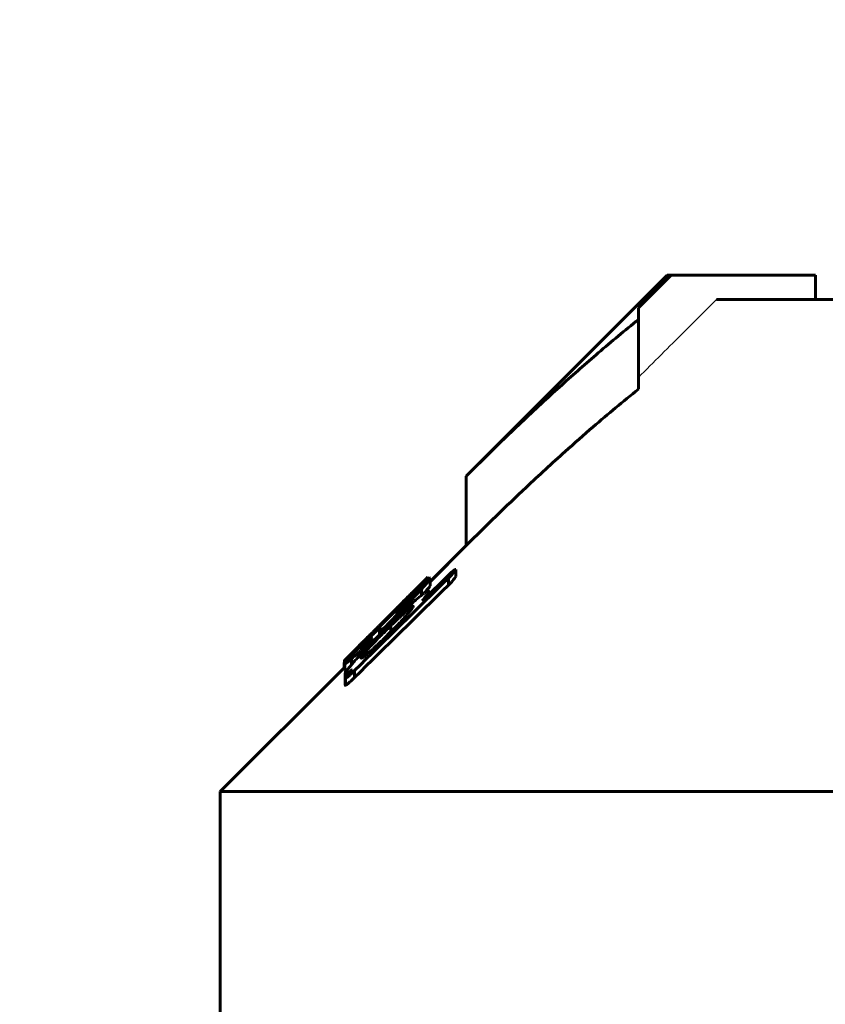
# Model space of a CAD drawing. Header units: millimetres. Extents: x 0 to 841, y 0 to 594.
# Tile 24 of 29: x 629.44 to 637.62, y 360.92 to 370.93. Entities that reach past the tile are written whole.
import ezdxf

# ---------------------------------------------------------------- set-up
doc = ezdxf.new("R2010")
doc.units = ezdxf.units.MM
for name, pattern in [('K5LT-1', [0]), ('K5LT_BASIC', [0]), ('K5LT_THIN', [0])]:
    doc.linetypes.add(name, pattern=pattern)
doc.layers.add('Системный слой', color=7, linetype='Continuous')
doc.layers.add('Системный слой (1)', color=7, linetype='Continuous', true_color=0x6c6c6c)
doc.styles.add('KDIMTEXTSTYLE', font='txt', dxfattribs={"width": 0.96, "oblique": 15, "height": 5})
doc.styles.add('KTEXTSTYLE', font='txt', dxfattribs={"width": 0.96, "height": 5})
doc.dimstyles.new('KDIMSTYLE (0.50)', dxfattribs={"dimtxt": 5, "dimasz": 1, "dimexe": 2, "dimexo": 0, "dimgap": 1, "dimtad": 1, "dimlfac": 2, "dimtxsty": 'KDIMTEXTSTYLE', "dimsah": 1, "dimcen": 0, "dimdle": 1, "dimadec": 0, "dimazin": 0, "dimtfac": 0.667, "dimtmove": 0, "dimatfit": 3, "dimfxl": 1, "dimtvp": 1, "dimtolj": 1, "dimtzin": 0, "dimarcsym": 0})

# ---------------------------------------------------------------- blocks, each defined once
blk = doc.blocks.new('U57')
at = {"layer": 'Системный слой (1)', "color": 150, "linetype": 'K5LT_BASIC', "lineweight": 60, "true_color": 0x0080ff}
for p, q in [((633.585, 365.261), (633.582, 365.258)), ((633.586, 365.262), (633.585, 365.261)), ((633.586, 365.262), (633.586, 365.263)), ((633.586, 365.263), (633.586, 365.262))]:
    blk.add_line(p, q, dxfattribs=at)
blk = doc.blocks.new('U59')
at = {"layer": 'Системный слой (1)', "color": 150, "linetype": 'K5LT_BASIC', "lineweight": 60, "true_color": 0x0080ff}
for p, q in [((632.74, 364.311), (632.744, 364.309)), ((632.744, 364.309), (632.755, 364.316)), ((632.755, 364.316), (632.778, 364.333))]:
    blk.add_line(p, q, dxfattribs=at)
blk = doc.blocks.new('U61')
at = {"layer": 'Системный слой (1)', "color": 150, "linetype": 'K5LT_BASIC', "lineweight": 60, "true_color": 0x0080ff}
for p, q in [((632.733, 364.39), (632.734, 364.392)), ((632.733, 364.389), (632.733, 364.39)), ((632.734, 364.392), (632.736, 364.395))]:
    blk.add_line(p, q, dxfattribs=at)
blk = doc.blocks.new('U66')
at = {"layer": 'Системный слой (1)', "color": 150, "linetype": 'K5LT_BASIC', "lineweight": 60, "true_color": 0x0080ff}
for p, q in [((633.586, 365.246), (633.594, 365.252)), ((633.594, 365.252), (633.599, 365.255)), ((633.599, 365.255), (633.6, 365.254))]:
    blk.add_line(p, q, dxfattribs=at)
blk = doc.blocks.new('U71')
at = {"layer": 'Системный слой (1)', "color": 150, "linetype": 'K5LT_BASIC', "lineweight": 60, "true_color": 0x0080ff}
for p, q in [((632.736, 364.342), (632.738, 364.343)), ((632.736, 364.341), (632.736, 364.342)), ((632.738, 364.343), (632.74, 364.345))]:
    blk.add_line(p, q, dxfattribs=at)
blk = doc.blocks.new('U72')
at = {"layer": 'Системный слой (1)', "color": 150, "linetype": 'K5LT_BASIC', "lineweight": 60, "true_color": 0x0080ff}
for p, q in [((633.131, 364.807), (633.567, 365.243)), ((632.761, 364.438), (632.937, 364.614))]:
    blk.add_line(p, q, dxfattribs=at)
blk = doc.blocks.new('U73')
at = {"layer": 'Системный слой (1)', "color": 150, "linetype": 'K5LT_BASIC', "lineweight": 60, "true_color": 0x0080ff}
for p, q in [((633.607, 365.213), (633.975, 365.581)), ((631.475, 363.081), (632.736, 364.342))]:
    blk.add_line(p, q, dxfattribs=at)
blk = doc.blocks.new('U74')
at = {"layer": 'Системный слой (1)', "color": 150, "linetype": 'K5LT_BASIC', "lineweight": 60, "true_color": 0x0080ff}
for p, q in [((633.597, 365.156), (633.607, 365.171)), ((633.551, 365.102), (633.576, 365.131)), ((633.576, 365.131), (633.597, 365.156))]:
    blk.add_line(p, q, dxfattribs=at)
blk = doc.blocks.new('U80')
at = {"layer": 'Системный слой (1)', "color": 150, "linetype": 'K5LT_BASIC', "lineweight": 60, "true_color": 0x0080ff}
for p, q in [((633.093, 364.675), (633.068, 364.649)), ((633.043, 364.624), (633.019, 364.599)), ((633.068, 364.649), (633.043, 364.624))]:
    blk.add_line(p, q, dxfattribs=at)
blk = doc.blocks.new('U83')
at = {"layer": 'Системный слой (1)', "color": 150, "linetype": 'K5LT_BASIC', "lineweight": 60, "true_color": 0x0080ff}
for p, q in [((633.785, 365.392), (633.795, 365.402)), ((633.795, 365.402), (633.805, 365.412)), ((633.805, 365.412), (633.815, 365.421))]:
    blk.add_line(p, q, dxfattribs=at)
blk = doc.blocks.new('D12')
at = {"layer": 'Системный слой (1)'}
for points in [[(612.225, 377.059), (612.725, 377.717), (607.725, 377.059), (612.725, 376.4)], [(671.475, 376.4), (676.475, 377.059), (671.475, 377.717), (671.975, 377.059)]]:
    blk.add_hatch(color=7, dxfattribs=at).paths.add_polyline_path(points)
at = {"layer": 'Системный слой (1)', "color": 7, "linetype": 'K5LT_THIN', "lineweight": 18}
for p, q in [((607.725, 310.581), (607.725, 379.059)), ((676.475, 334.583), (676.475, 379.059)), ((607.725, 377.059), (612.725, 377.717)), ((612.725, 377.717), (612.225, 377.059)), ((671.975, 377.059), (671.475, 377.717)), ((671.475, 377.717), (676.475, 377.059)), ((612.725, 376.4), (607.725, 377.059)), ((676.475, 377.059), (607.725, 377.059)), ((612.225, 377.059), (612.725, 376.4)), ((676.475, 377.059), (671.475, 376.4)), ((671.475, 376.4), (671.975, 377.059))]:
    blk.add_line(p, q, dxfattribs=at)
blk.add_wipeout([(635.17, 378.059), (635.17, 385.441), (648.475, 385.441), (648.475, 378.059)]).dxf.layer = 'Системный слой (1)'
at = {"layer": 'Системный слой (1)', "color": 7, "insert": (635.17, 384.646), "char_height": 5, "attachment_point": 1, "style": 'KTEXTSTYLE'}
blk.add_mtext('\\fArial|b0|c204|p34;\\H5.0;\\W1.000;\\Q15;\\fGOST Type AU|b0|i0|c204|p34;\\Q15;\\W0.960;137,5', dxfattribs=at)
blk = doc.blocks.new('KDIMARROW_01')
at = {"layer": 'Системный слой'}
blk.add_hatch(color=0, dxfattribs=at).paths.add_polyline_path([(0, 0), (-5, 0.658), (-4.5, 0), (-5, -0.658)])
at = {"layer": 'Системный слой', "color": 0, "linetype": 'K5LT_THIN', "lineweight": 18}
for p, q in [((-4.5, 0), (-5, 0.658)), ((-5, 0.658), (0, 0)), ((0, 0), (-5, -0.658)), ((-5, -0.658), (-4.5, 0))]:
    blk.add_line(p, q, dxfattribs=at)
at = {"layer": 'Системный слой (1)', "color": 0, "linetype": 'K5LT_THIN', "lineweight": 18}
blk.add_line((645.225, 310.581), (644.725, 310.581), dxfattribs=at)

msp = doc.modelspace()

# ---------------------------------------------------------------- linework, layer by layer
at = {"layer": 'Системный слой (1)', "color": 150, "linetype": 'K5LT_BASIC', "lineweight": 60, "true_color": 0x0080ff}
for p, q in [((633.9746, 366.2877), (636.0175, 368.3306)), ((636.0592, 368.3306), (635.7246, 367.9975)), ((636.0175, 368.3306), (636.0592, 368.3306)), ((637.5242, 368.3306), (636.0592, 368.3306)), ((637.5242, 368.0806), (637.5242, 368.3306)), ((636.5185, 368.0806), (644.3496, 368.0806)), ((635.7246, 367.9975), (635.7246, 367.8779)), ((635.7246, 367.1708), (635.7246, 367.8779)), ((633.9746, 365.5806), (633.9746, 366.2877)), ((633.7852, 365.3919), (633.6075, 365.2152)), ((633.5372, 365.0278), (633.7943, 365.2808)), ((633.586, 365.2323), (633.586, 365.2621)), ((633.5863, 365.2326), (633.5863, 365.2626)), ((633.8679, 365.2663), (633.8679, 365.337)), ((633.5818, 365.2584), (633.5666, 365.2433)), ((633.6, 365.2426), (633.6, 365.2541)), ((633.6075, 365.244), (633.6075, 365.2418)), ((633.6075, 365.171), (633.6075, 365.2418)), ((633.7943, 365.18), (633.7943, 365.2507)), ((633.4074, 365.0776), (633.3809, 365.0512)), ((633.4074, 365.0662), (633.4074, 365.0776)), ((633.4462, 365.0861), (633.4462, 365.0833)), ((633.5206, 365.0785), (633.5206, 365.1384)), ((633.5934, 365.0832), (633.5934, 365.112)), ((633.333, 365.0051), (633.333, 365.0054)), ((633.333, 364.9935), (633.333, 365.0051)), ((633.3677, 365.0443), (633.3594, 365.0361)), ((633.3677, 365.0418), (633.3677, 365.0443)), ((633.3809, 365.0405), (633.3809, 365.0512)), ((633.5281, 365.0196), (633.5372, 365.0278)), ((633.2941, 364.8999), (633.1891, 364.7941)), ((633.2503, 364.9119), (633.2503, 364.9262)), ((633.2676, 364.9195), (633.2891, 364.9407)), ((633.2676, 364.89), (633.2676, 364.9195)), ((633.2759, 364.8978), (633.2676, 364.89)), ((633.2891, 364.9114), (633.2891, 364.9407)), ((633.2941, 364.8721), (633.2941, 364.8999)), ((633.1307, 364.8074), (633.1023, 364.7788)), ((633.1196, 364.7813), (633.1196, 364.7902)), ((633.1891, 364.7698), (633.1891, 364.7941)), ((633.2098, 364.7061), (633.2098, 364.7672)), ((632.984, 364.658), (633.0064, 364.6803)), ((633.0105, 364.6844), (633.0105, 364.6869)), ((633.0973, 364.7495), (633.0932, 364.7454)), ((633.0932, 364.6747), (633.0932, 364.7454)), ((633.0973, 364.6788), (633.0932, 364.6747)), ((633.0973, 364.6788), (633.0973, 364.7495)), ((633.0974, 364.6785), (633.0973, 364.6788)), ((633.1023, 364.6834), (633.1023, 364.7216)), ((633.1362, 364.6949), (633.1618, 364.7203)), ((633.2098, 364.7061), (633.1403, 364.6377)), ((633.1535, 364.7346), (633.1668, 364.7477)), ((632.9361, 364.6104), (632.9361, 364.6127)), ((632.9534, 364.5644), (632.9452, 364.5562)), ((632.9534, 364.5304), (632.9534, 364.5644)), ((633.0188, 364.6381), (633.0188, 364.636)), ((633.0188, 364.5985), (633.0188, 364.636)), ((632.9352, 364.4528), (632.9352, 364.4819)), ((632.7327, 364.3386), (632.7327, 364.3888)), ((632.736, 364.3415), (632.736, 364.4122)), ((632.7401, 364.3107), (632.7401, 364.3814)), ((632.779, 364.4301), (632.779, 364.4522)), ((632.8096, 364.3719), (632.8096, 364.4307)), ((632.7434, 364.2318), (632.7434, 364.278)), ((632.8393, 364.2401), (632.8393, 364.3108)), ((632.7434, 364.1611), (632.7434, 364.2318)), ((632.7476, 364.1643), (632.7476, 364.235)), ((631.4746, 363.0806), (658.9746, 363.0806)), ((631.4746, 353.5806), (631.4746, 363.0806))]:
    msp.add_line(p, q, dxfattribs=at)
msp.add_arc((1376.0646, -389.9432), 1058.8561, 134.5082149, 134.5807202, dxfattribs=at)
at = {"layer": 'Системный слой (1)', "color": 7, "linetype": 'K5LT-1'}
msp.add_open_spline([(636.5185, 368.0806), (636.4096, 367.9722), (636.145, 367.7089), (635.8804, 367.4454), (635.7246, 367.2904)], degree=3, knots=[0, 0, 0, 0, 1.3013895, 3.1630878, 3.1630878, 3.1630878, 3.1630878], dxfattribs=at)
at = {"layer": 'Системный слой (1)', "color": 150, "linetype": 'K5LT_BASIC', "lineweight": 60, "true_color": 0x0080ff}
for points, knots in [([(635.7246, 367.8779), (635.5878, 367.7681), (635.3892, 367.603), (635.0681, 367.3241), (634.7475, 367.0348), (634.3622, 366.6708), (634.102, 366.415), (633.9746, 366.2877)], [0, 0, 0, 0, 1.8150803, 2.6563579, 4.3453263, 6.2013392, 8, 8, 8, 8]), ([(635.7246, 367.1708), (635.5699, 367.0466), (635.3201, 366.838), (634.9405, 366.5035), (634.5083, 366.1055), (634.1758, 365.7818), (633.9746, 365.5806)], [0, 0, 0, 0, 1.7953495, 2.9273535, 4.5128741, 7, 7, 7, 7]), ([(633.4074, 365.0776), (633.4286, 365.099), (633.4594, 365.1303), (633.4942, 365.1659), (633.5157, 365.1881), (633.5329, 365.206), (633.5643, 365.2389), (633.5788, 365.2544), (633.586, 365.2621)], [0, 0, 0, 0, 2.0476321, 3.0209572, 3.8398508, 4.6939996, 5.4455953, 9, 9, 9, 9]), ([(633.8679, 365.337), (633.867, 365.3373), (633.8649, 365.3375), (633.8604, 365.3361), (633.8552, 365.3334), (633.8486, 365.329), (633.8391, 365.3219), (633.8282, 365.3127), (633.8122, 365.2982), (633.8016, 365.288), (633.7943, 365.2808)], [0, 0, 0, 0, 1.5617765, 2.6281564, 3.8099991, 4.9020811, 5.8611704, 7.6421569, 8.6528717, 11, 11, 11, 11]), ([(633.7943, 365.2507), (633.8033, 365.2595), (633.8159, 365.2723), (633.8336, 365.2915), (633.8457, 365.3055), (633.859, 365.3226), (633.865, 365.3318), (633.8679, 365.337)], [0, 0, 0, 0, 2.0998334, 2.9819415, 4.6003769, 5.6916211, 8, 8, 8, 8]), ([(633.7943, 365.18), (633.8033, 365.1888), (633.8159, 365.2016), (633.8336, 365.2208), (633.8457, 365.2348), (633.859, 365.2519), (633.865, 365.2611), (633.8679, 365.2663)], [0, 0, 0, 0, 2.0998334, 2.9819416, 4.6003769, 5.6916212, 8, 8, 8, 8]), ([(633.5463, 365.1981), (633.5211, 365.1749), (633.4663, 365.1234), (633.3741, 365.0341), (633.2762, 364.9377), (633.2093, 364.8712), (633.1759, 364.8378)], [0, 0, 0, 0, 1.7049218, 3.4384947, 5.2035159, 7, 7, 7, 7]), ([(633.5206, 365.1384), (633.5318, 365.151), (633.5513, 365.1731), (633.5732, 365.1983), (633.5861, 365.2136), (633.5936, 365.2226), (633.6002, 365.2307), (633.6057, 365.238), (633.6075, 365.2411), (633.6075, 365.2418)], [0, 0, 0, 0, 2.9601956, 5.1951315, 6.3561519, 7.1655114, 7.8774125, 9.0397625, 10, 10, 10, 10]), ([(633.6075, 365.244), (633.6075, 365.2453), (633.6059, 365.2458), (633.6002, 365.2429), (633.5899, 365.2357), (633.5716, 365.2206), (633.5534, 365.2045), (633.5463, 365.1981)], [0, 0, 0, 0, 1.745229, 2.6343194, 3.8060461, 6.4449192, 8, 8, 8, 8]), ([(633.5281, 365.0848), (633.5071, 365.0672), (633.471, 365.036), (633.41, 364.9812), (633.3457, 364.9215), (633.2616, 364.8411), (633.2011, 364.7818), (633.1668, 364.7477)], [0, 0, 0, 0, 1.5950569, 2.618573, 4.164359, 5.8032725, 8, 8, 8, 8]), ([(633.2759, 364.8978), (633.2912, 364.9136), (633.3183, 364.9414), (633.348, 364.9725), (633.3745, 365.0004), (633.3929, 365.0201), (633.4111, 365.0399), (633.4208, 365.0507), (633.4293, 365.0604), (633.4359, 365.0683), (633.4411, 365.0747), (633.4452, 365.0804), (633.4462, 365.0826), (633.4462, 365.0833)], [0, 0, 0, 0, 2.8894276, 5.1014274, 5.8210636, 8.2191833, 8.9858522, 10.0300869, 10.6757092, 11.4299326, 12.2357224, 12.8885784, 14, 14, 14, 14]), ([(633.4462, 365.0861), (633.4462, 365.0865), (633.4456, 365.0866), (633.4436, 365.0854), (633.4398, 365.0827), (633.4323, 365.0764), (633.4205, 365.0659), (633.408, 365.0545), (633.3924, 365.0399), (633.3676, 365.0164), (633.3325, 364.9828), (633.3035, 364.9547), (633.2891, 364.9407)], [0, 0, 0, 0, 0.7572373, 1.1158562, 1.5576421, 2.8055616, 3.7092315, 4.7586964, 5.8298063, 7.2203437, 10.0997979, 13, 13, 13, 13]), ([(633.2941, 364.8999), (633.3204, 364.9268), (633.3617, 364.9693), (633.4155, 365.0257), (633.466, 365.0792), (633.5002, 365.1162), (633.5206, 365.1384)], [0, 0, 0, 0, 2.2662011, 3.5976093, 4.8766928, 7, 7, 7, 7]), ([(633.4074, 365.0823), (633.3971, 365.0719), (633.3795, 365.0539), (633.3609, 365.0349), (633.3515, 365.0252), (633.3461, 365.0195), (633.3415, 365.0148), (633.3368, 365.0098), (633.3338, 365.0066), (633.333, 365.0055), (633.333, 365.0054)], [0, 0, 0, 0, 3.7982147, 6.4690317, 7.2765616, 7.8009812, 8.901303, 9.4442407, 10.4205079, 11, 11, 11, 11]), ([(633.3677, 365.0443), (633.3779, 365.0545), (633.3916, 365.0682), (633.4051, 365.0817), (633.4116, 365.0882), (633.4169, 365.0935), (633.4216, 365.0981), (633.4273, 365.1037), (633.4289, 365.1051), (633.4289, 365.105)], [0, 0, 0, 0, 3.0681453, 4.1115439, 4.8105528, 5.6400125, 6.5453423, 7.4287096, 10, 10, 10, 10]), ([(633.4289, 365.105), (633.4289, 365.1049), (633.4275, 365.1034), (633.4208, 365.0963), (633.4128, 365.0879), (633.4074, 365.0823)], [0, 0, 0, 0, 1.5899892, 3.3535702, 6, 6, 6, 6]), ([(633.5934, 365.112), (633.5934, 365.1161), (633.5916, 365.1202), (633.5843, 365.1205), (633.5764, 365.1179), (633.5653, 365.1119), (633.5499, 365.1017), (633.5369, 365.0919), (633.5281, 365.0848)], [0, 0, 0, 0, 2.6445188, 3.6927827, 5.026454, 6.3066156, 7.3156684, 9, 9, 9, 9]), ([(633.5281, 365.0196), (633.5391, 365.0331), (633.5581, 365.0572), (633.5755, 365.0815), (633.587, 365.0994), (633.5914, 365.1074), (633.5934, 365.112)], [0, 0, 0, 0, 2.4074529, 4.4852695, 5.2933829, 7, 7, 7, 7]), ([(633.2098, 364.7672), (633.2288, 364.7857), (633.2572, 364.8131), (633.2985, 364.8522), (633.3251, 364.877), (633.3538, 364.9031), (633.375, 364.922), (633.3976, 364.941), (633.4126, 364.9526), (633.4235, 364.96), (633.4306, 364.9638), (633.4359, 364.965), (633.4371, 364.9631), (633.4371, 364.9614)], [0, 0, 0, 0, 2.8094982, 4.0815355, 5.9690152, 6.7230433, 8.403591, 9.2642089, 10.5619943, 11.2868222, 11.9709647, 12.8491863, 14, 14, 14, 14]), ([(633.2503, 364.9262), (633.2528, 364.9289), (633.2592, 364.9355), (633.2712, 364.9477), (633.286, 364.9626), (633.3059, 364.9825), (633.3314, 365.0081), (633.3513, 365.028), (633.3594, 365.0361)], [0, 0, 0, 0, 1.4771506, 3.132897, 4.2413571, 5.4818507, 7.5609808, 9, 9, 9, 9]), ([(633.333, 365.0051), (633.333, 365.0051), (633.3331, 365.0051), (633.3344, 365.0062), (633.3376, 365.0091), (633.343, 365.0142), (633.3495, 365.0205), (633.362, 365.0326), (633.373, 365.0434), (633.3809, 365.0512)], [0, 0, 0, 0, 0.5360703, 1.1029994, 2.5051698, 3.4752299, 4.7275159, 6.26619, 10, 10, 10, 10]), ([(633.3974, 364.9073), (633.4034, 364.9145), (633.4125, 364.9257), (633.4265, 364.9445), (633.4334, 364.9551), (633.4371, 364.9614)], [0, 0, 0, 0, 1.8989783, 3.171395, 6, 6, 6, 6]), ([(633.1196, 364.7902), (633.1311, 364.8018), (633.1477, 364.8189), (633.1754, 364.8476), (633.1984, 364.8717), (633.2233, 364.8979), (633.239, 364.9145), (633.2482, 364.924), (633.2503, 364.9262)], [0, 0, 0, 0, 1.4369878, 2.2868962, 4.3927927, 5.9423406, 8.2758468, 9, 9, 9, 9]), ([(633.2098, 364.7061), (633.232, 364.728), (633.2645, 364.7608), (633.3052, 364.8034), (633.3388, 364.8397), (633.3698, 364.8746), (633.3899, 364.8982), (633.3974, 364.9073)], [0, 0, 0, 0, 2.5168986, 3.7248326, 4.9038381, 6.7742477, 8, 8, 8, 8]), ([(633.2676, 364.9195), (633.2669, 364.9187), (633.2658, 364.9174), (633.2646, 364.916), (633.2638, 364.915), (633.2635, 364.9146), (633.2635, 364.9145)], [0, 0, 0, 0, 2.5937106, 3.9873477, 5.279408, 7, 7, 7, 7]), ([(633.2635, 364.9145), (633.2635, 364.9129), (633.2638, 364.91), (633.2645, 364.9055), (633.2657, 364.8992), (633.2669, 364.8938), (633.2676, 364.89)], [0, 0, 0, 0, 1.4770904, 2.7109163, 4.1347305, 7, 7, 7, 7]), ([(633.1759, 364.8378), (633.1457, 364.8075), (633.0787, 364.7401), (633.0122, 364.6731), (632.9758, 364.6362)], [0, 0, 0, 0, 2.243007, 5, 5, 5, 5]), ([(632.9973, 364.6666), (633.0207, 364.6899), (633.0629, 364.7324), (633.1026, 364.7728), (633.1196, 364.7902)], [0, 0, 0, 0, 2.7569453, 5, 5, 5, 5]), ([(633.1023, 364.7788), (633.0992, 364.7756), (633.0937, 364.7698), (633.084, 364.7597), (633.0759, 364.7513), (633.0666, 364.7416), (633.0564, 364.7311), (633.0441, 364.7185), (633.0328, 364.707), (633.0217, 364.6957), (633.0126, 364.6865), (633.0064, 364.6803)], [0, 0, 0, 0, 2.584323, 4.1177163, 5.8343664, 6.6141473, 8.0251383, 9.5247158, 10.1470032, 10.7511592, 12, 12, 12, 12]), ([(633.1023, 364.7216), (633.1023, 364.7201), (633.1037, 364.7189), (633.1099, 364.7223), (633.1155, 364.7262), (633.1204, 364.73), (633.1273, 364.7357), (633.1379, 364.745), (633.1584, 364.7638), (633.1771, 364.7822), (633.1891, 364.7941)], [0, 0, 0, 0, 2.6179414, 4.1036727, 4.6234538, 5.3182027, 6.0795471, 6.8571513, 8.2814895, 11, 11, 11, 11]), ([(633.2098, 364.7672), (633.2098, 364.7673), (633.209, 364.7667), (633.2082, 364.7659), (633.2073, 364.765), (633.2057, 364.7635), (633.2029, 364.7608), (633.1984, 364.7564), (633.1845, 364.7428), (633.172, 364.7304), (633.1618, 364.7203)], [0, 0, 0, 0, 0.2530458, 0.4291076, 0.5787293, 0.8979245, 1.5106567, 2.4982831, 3.980579, 11, 11, 11, 11]), ([(632.779, 364.4522), (632.7944, 364.4671), (632.8206, 364.4925), (632.8688, 364.5395), (632.9249, 364.5945), (632.9721, 364.6415), (632.9973, 364.6666)], [0, 0, 0, 0, 1.8805737, 2.9215751, 4.8167867, 7, 7, 7, 7]), ([(633.1535, 364.7346), (633.1308, 364.7121), (633.0913, 364.6726), (633.0304, 364.6107), (632.9742, 364.5525), (632.9134, 364.488), (632.8635, 364.4335), (632.8329, 364.399), (632.822, 364.3866)], [0, 0, 0, 0, 1.6854502, 2.9432063, 4.6151004, 6.0611017, 7.9134244, 9, 9, 9, 9]), ([(633.0932, 364.7454), (633.0713, 364.7232), (633.0324, 364.6837), (632.9902, 364.6402), (632.9608, 364.6095), (632.9387, 364.5861), (632.9205, 364.5663), (632.9097, 364.5539), (632.9037, 364.5467), (632.8986, 364.5399), (632.8972, 364.5372), (632.8972, 364.5364)], [0, 0, 0, 0, 3.0961543, 5.4243111, 6.1946322, 7.6534461, 9.05212, 9.6906291, 10.3170726, 10.9250479, 12, 12, 12, 12]), ([(633.1362, 364.6949), (633.1153, 364.6743), (633.0843, 364.6431), (633.0445, 364.6018), (633.0083, 364.5636), (632.971, 364.5229), (632.9458, 364.4941), (632.9352, 364.4819)], [0, 0, 0, 0, 2.2335596, 3.3376944, 4.4673134, 6.4412657, 8, 8, 8, 8]), ([(632.9361, 364.6127), (632.9457, 364.6224), (632.9626, 364.6393), (632.9812, 364.6578), (632.9932, 364.6698), (633.0003, 364.6768), (633.0053, 364.6818), (633.009, 364.6854), (633.0104, 364.6869), (633.0105, 364.6869)], [0, 0, 0, 0, 3.3678224, 5.7491455, 6.6726633, 7.9297382, 8.6173132, 9.0494694, 10, 10, 10, 10]), ([(632.9758, 364.6362), (632.952, 364.6119), (632.9065, 364.565), (632.8554, 364.5118), (632.8159, 364.4701), (632.7862, 364.4382), (632.7622, 364.4114), (632.7492, 364.3958), (632.7419, 364.3861), (632.7401, 364.3825), (632.7401, 364.3814)], [0, 0, 0, 0, 2.4474337, 4.7036154, 5.5801475, 7.1082674, 8.52398, 9.3750303, 10.0212233, 11, 11, 11, 11]), ([(632.984, 364.658), (632.9735, 364.6474), (632.9582, 364.6322), (632.9411, 364.6153), (632.9305, 364.6049), (632.921, 364.5957), (632.9122, 364.5871), (632.9028, 364.578), (632.8943, 364.5699), (632.8899, 364.5658), (632.8881, 364.5642)], [0, 0, 0, 0, 2.3677707, 3.3611114, 4.137441, 5.121039, 6.141672, 7.1598537, 9.0610207, 11, 11, 11, 11]), ([(632.8881, 364.5642), (632.8903, 364.5665), (632.8956, 364.572), (632.905, 364.5815), (632.918, 364.5947), (632.9284, 364.6051), (632.9361, 364.6127)], [0, 0, 0, 0, 1.7234738, 3.7043996, 4.9234119, 7, 7, 7, 7]), ([(632.9799, 364.6051), (632.9701, 364.596), (632.9541, 364.5812), (632.9344, 364.5635), (632.9211, 364.5519), (632.9114, 364.544), (632.9045, 364.5388), (632.8987, 364.5352), (632.8972, 364.5354), (632.8972, 364.5364)], [0, 0, 0, 0, 2.1647556, 3.6230088, 4.9565828, 6.035042, 7.0447581, 8.1524581, 10, 10, 10, 10]), ([(632.9047, 364.4407), (632.9047, 364.4385), (632.9062, 364.4366), (632.9119, 364.4382), (632.9172, 364.4408), (632.9234, 364.4445), (632.9326, 364.4508), (632.9462, 364.461), (632.9645, 364.4759), (632.9859, 364.4942), (633.0126, 364.5179), (633.0445, 364.5469), (633.0885, 364.5881), (633.1209, 364.619), (633.1403, 364.6377)], [0, 0, 0, 0, 1.5422263, 2.3588157, 2.8394971, 3.4228922, 4.1436654, 5.0508932, 6.1556111, 7.3570795, 8.510542, 10.2797211, 12.1223292, 15, 15, 15, 15]), ([(632.9534, 364.5644), (632.9593, 364.5703), (632.9691, 364.5804), (632.9829, 364.5948), (632.9948, 364.6074), (633.005, 364.6187), (633.0121, 364.6271), (633.0163, 364.6325), (633.0181, 364.635), (633.0188, 364.636)], [0, 0, 0, 0, 2.0404797, 3.46185, 5.1054262, 6.6898642, 8.0649684, 9.1643467, 10, 10, 10, 10]), ([(633.0188, 364.6381), (633.0188, 364.6383), (633.0183, 364.6381), (633.0164, 364.6369), (633.0135, 364.6346), (633.0091, 364.631), (633.0037, 364.6263), (632.9941, 364.6179), (632.986, 364.6106), (632.9799, 364.6051)], [0, 0, 0, 0, 0.7997316, 1.4511583, 2.3750237, 3.610832, 4.9267329, 6.2354566, 10, 10, 10, 10]), ([(632.8096, 364.4307), (632.8211, 364.4408), (632.8411, 364.4585), (632.8702, 364.4848), (632.895, 364.5077), (632.9198, 364.5312), (632.9367, 364.5478), (632.9452, 364.5562)], [0, 0, 0, 0, 2.3901662, 3.9557335, 5.3258342, 6.6610251, 8, 8, 8, 8]), ([(632.9352, 364.4819), (632.9294, 364.4748), (632.9217, 364.4653), (632.9135, 364.4547), (632.9094, 364.4491), (632.9069, 364.4453), (632.9052, 364.4425), (632.9047, 364.4412), (632.9047, 364.4407)], [0, 0, 0, 0, 3.7907783, 5.1900867, 6.4072108, 7.4410132, 8.010621, 9, 9, 9, 9]), ([(632.736, 364.4122), (632.736, 364.4121), (632.7378, 364.4135), (632.7447, 364.42), (632.758, 364.4324), (632.7701, 364.4438), (632.779, 364.4522)], [0, 0, 0, 0, 1.2679227, 2.9718727, 4.2824936, 7, 7, 7, 7]), ([(632.7611, 364.4377), (632.7555, 364.4322), (632.7479, 364.4246), (632.7409, 364.4175), (632.737, 364.4134), (632.736, 364.4122), (632.736, 364.4122)], [0, 0, 0, 0, 2.6156768, 4.0107172, 5.2665311, 7, 7, 7, 7]), ([(632.7401, 364.3814), (632.7401, 364.3796), (632.7421, 364.3788), (632.75, 364.3828), (632.7585, 364.3884), (632.7702, 364.3973), (632.7865, 364.4106), (632.8001, 364.4224), (632.8096, 364.4307)], [0, 0, 0, 0, 2.6100065, 3.6472661, 4.9623718, 6.2325866, 7.2381765, 9, 9, 9, 9]), ([(632.822, 364.3866), (632.8123, 364.3752), (632.7983, 364.3586), (632.7806, 364.3367), (632.7677, 364.32), (632.7565, 364.3045), (632.7495, 364.2934), (632.7447, 364.2842), (632.7434, 364.28), (632.7434, 364.278)], [0, 0, 0, 0, 2.2856901, 3.4232433, 4.8998405, 6.3066871, 7.6442375, 8.500273, 10, 10, 10, 10]), ([(632.7434, 364.278), (632.7445, 364.277), (632.7473, 364.2764), (632.7539, 364.2781), (632.7618, 364.2815), (632.7731, 364.2879), (632.7908, 364.2995), (632.8067, 364.3112), (632.8178, 364.3198)], [0, 0, 0, 0, 1.7307156, 2.6350327, 3.935339, 5.2446321, 6.5630553, 9, 9, 9, 9]), ([(632.8178, 364.3198), (632.8106, 364.312), (632.799, 364.2995), (632.7837, 364.2827), (632.7728, 364.2705), (632.7639, 364.2602), (632.7568, 364.2517), (632.7508, 364.2442), (632.7465, 364.2384), (632.744, 364.2341), (632.7434, 364.2324), (632.7434, 364.2318)], [0, 0, 0, 0, 2.6890337, 4.3623894, 5.9535641, 7.1264518, 8.2305786, 9.3238857, 10.3463489, 11.1398688, 12, 12, 12, 12]), ([(632.7476, 364.235), (632.7476, 364.2337), (632.7483, 364.2327), (632.7514, 364.2334), (632.7541, 364.2347), (632.7578, 364.237), (632.7625, 364.2404), (632.7685, 364.2451), (632.7761, 364.2515), (632.7855, 364.2597), (632.7976, 364.2707), (632.8158, 364.2878), (632.8303, 364.3019), (632.8393, 364.3108)], [0, 0, 0, 0, 1.9215441, 2.5778099, 3.2860596, 4.0147695, 4.7668886, 5.5812881, 6.560913, 7.7106531, 8.9694989, 10.8306458, 14, 14, 14, 14]), ([(632.7434, 364.2318), (632.7434, 364.2316), (632.7436, 364.2315), (632.7447, 364.2323), (632.7459, 364.2334), (632.7469, 364.2344), (632.7476, 364.235)], [0, 0, 0, 0, 2.6861831, 3.5295148, 4.6769417, 7, 7, 7, 7]), ([(632.7434, 364.1611), (632.7434, 364.1609), (632.7436, 364.1608), (632.7447, 364.1616), (632.7459, 364.1626), (632.7469, 364.1636), (632.7476, 364.1643)], [0, 0, 0, 0, 2.6861831, 3.5295148, 4.6769417, 7, 7, 7, 7]), ([(632.7476, 364.1643), (632.7476, 364.163), (632.7483, 364.162), (632.7514, 364.1627), (632.7541, 364.164), (632.7578, 364.1663), (632.7625, 364.1697), (632.7685, 364.1744), (632.7761, 364.1807), (632.7855, 364.189), (632.7976, 364.2), (632.8158, 364.2171), (632.8303, 364.2312), (632.8393, 364.2401)], [0, 0, 0, 0, 1.9215441, 2.5778099, 3.2860596, 4.0147695, 4.7668886, 5.5812881, 6.560913, 7.7106531, 8.9694989, 10.8306458, 14, 14, 14, 14])]:
    msp.add_open_spline(points, degree=3, knots=knots, dxfattribs=at)
for points in [[(633.7943, 365.2507), (633.4758, 364.9376), (633.1575, 364.6243), (632.8393, 364.3108)], [(633.1023, 364.7216), (633.1006, 364.7332), (633.099, 364.7425), (633.0973, 364.7495)]]:
    msp.add_open_spline(points, degree=3, dxfattribs=at)

# ---------------------------------------------------------------- block references
at = {"layer": 'Системный слой (1)'}
for name in ['U73', 'U83', 'U57', 'U72', 'U74', 'U66', 'U80', 'U61', 'U71', 'U59']:
    msp.add_blockref(name, (0, 0), dxfattribs=at)

# ---------------------------------------------------------------- next in the draw order: dimensions: what is measured, and where the dimension line sits
at = {"layer": 'Системный слой (1)', "color": 7}
dim = msp.add_linear_dim(base=(676.4746, 377.0587), p1=(607.7246, 310.5806), p2=(676.4746, 334.5833), dimstyle='KDIMSTYLE (0.50)', override={"dimexo": 0, "dimpost": '\\fGOST Type AU|b0|c204|p34;\\H5.0;\\W0.960;\\Q15;<>', "dimblk1": 'KDIMARROW_01', "dimblk2": 'KDIMARROW_01', "dimse1": 0, "dimse2": 0, "dimclrt": 7, "dimtol": 1, "dimtp": 0, "dimtm": 0, "dimtdec": 5, "dimtolj": 1}, dxfattribs=at)
dim.commit()
dim.dimension.update_dxf_attribs({"geometry": 'D12', "text_midpoint": (642.0996, 377.0587), "dimtype": 160})

doc.saveas('drawing.dxf')
